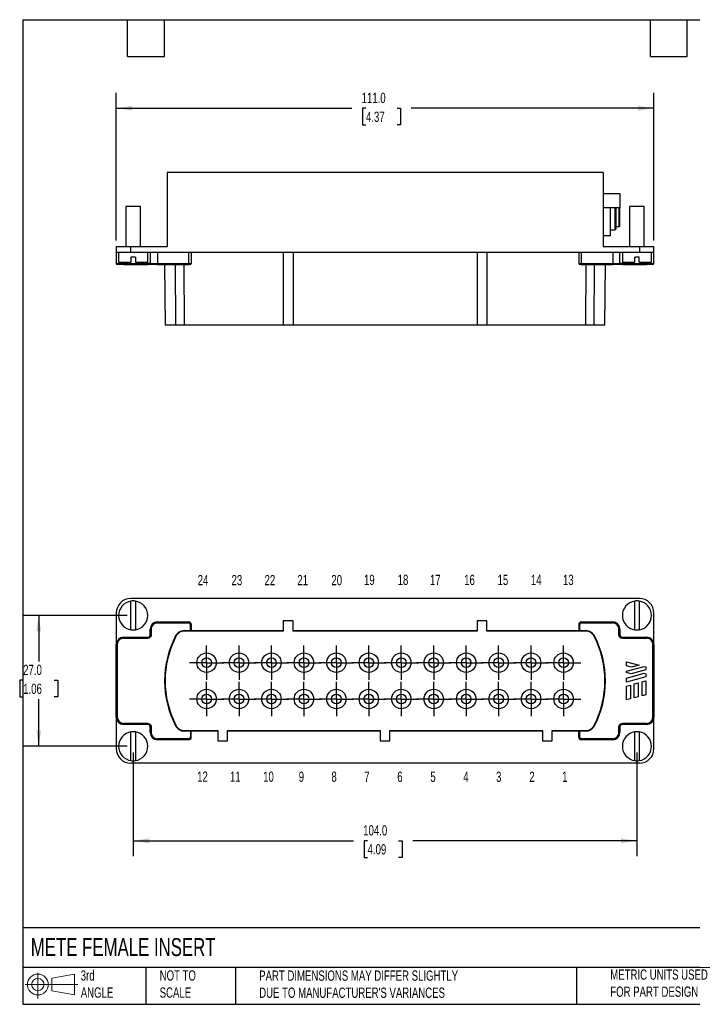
# Model space of a CAD drawing. Header units: millimetres. Extents: x 6 to 273, y 6 to 210.
# Tile 1 of 3: x 6 to 145, y 6 to 210. Entities that reach past the tile are written whole.
import ezdxf

# ---------------------------------------------------------------- set-up
doc = ezdxf.new("R2010")
doc.units = ezdxf.units.MM
doc.linetypes.add('SLD-Center', pattern=[19.05, 15.24, -1.27, 1.27, -1.27])
doc.linetypes.add('SLD-Solid', pattern=[0])
doc.layers.add('CENTER', color=40, linetype='SLD-Center')
doc.layers.add('SLD-DEFPOINTS', color=7, linetype='Continuous')
doc.layers.add('DIMENSIONS', color=140, linetype='SLD-Solid', lineweight=25)
doc.layers.add('TEXT', color=140, linetype='SLD-Solid', lineweight=25)
doc.styles.add('SLDTEXTSTYLE0', font='TXT', dxfattribs={"width": 0.7})
doc.dimstyles.new('SLDDIMSTYLE0', dxfattribs={"dimtxt": 2.158008, "dimasz": 3.302, "dimexe": 0, "dimexo": 0.0625, "dimgap": 0.539502, "dimtad": 0, "dimtih": 1, "dimtoh": 1, "dimrnd": 1e-09, "dimzin": 4, "dimdsep": 46, "dimtxsty": 'SLDTEXTSTYLE0', "dimsah": 1, "dimcen": 0.09, "dimadec": 0, "dimazin": 1, "dimtfac": 1, "dimtofl": 0, "dimtmove": 0, "dimatfit": 3, "dimfxl": 0, "dimfrac": 2, "dimtolj": 1, "dimtzin": 12, "dimarcsym": 0})

# ---------------------------------------------------------------- blocks, each defined once
blk = doc.blocks.new('Block11')
at = {"color": 7, "linetype": 'SLD-Solid', "lineweight": 18}
for p, q in [((2.59, 5.31), (2.59, 0)), ((5.48, 4.17), (10.18, 5.03)), ((5.48, 1.6), (5.48, 4.17)), ((10.18, 5.03), (10.18, 0.73)), ((0, 2.88), (10.87, 2.88)), ((5.48, 1.6), (10.18, 0.73))]:
    blk.add_line(p, q, dxfattribs=at)
for radius in [2.15, 1.29]:
    blk.add_circle((2.59, 2.88), radius, dxfattribs=at)
blk = doc.blocks.new('Block12')
at = {"layer": 'SLD-DEFPOINTS'}
blk.add_blockref('Block11', (0, 0), dxfattribs=at)
blk = doc.blocks.new('_D')
at = {"layer": 'DIMENSIONS'}
for p, q in [((29.11, 58.33), (29.11, 36.93)), ((133.11, 58.33), (133.11, 36.93)), ((29.11, 40.1), (74.57, 40.1)), ((77.5, 40.1), (76.77, 40.1)), ((76.77, 40.1), (76.77, 36.67)), ((83.91, 40.1), (84.63, 40.1)), ((84.63, 40.1), (84.63, 36.67)), ((133.11, 40.1), (86.83, 40.1)), ((76.77, 36.67), (77.5, 36.67)), ((84.63, 36.67), (83.91, 36.67))]:
    blk.add_line(p, q, dxfattribs=at)
for points in [[(29.11, 40.1), (32.41, 39.59), (32.41, 40.61)], [(133.11, 40.1), (129.8, 40.61), (129.8, 39.59)]]:
    blk.add_solid(points, dxfattribs=at)
at = {"layer": 'DIMENSIONS', "char_height": 2.117, "attachment_point": 1, "style": 'SLDTEXTSTYLE0'}
for s, insert in [('104.0', (76.6, 43.31)), ('4.09', (77.5, 39.4))]:
    blk.add_mtext(s, dxfattribs=dict(at, insert=insert))
blk = doc.blocks.new('_D_1')
at = {"layer": 'DIMENSIONS'}
for p, q in [((27.84, 86.6), (6.43, 86.6)), ((9.61, 86.6), (9.61, 77.13)), ((6.4, 73.22), (5.68, 73.22)), ((5.68, 73.22), (5.68, 69.79)), ((12.81, 73.22), (13.54, 73.22)), ((13.54, 73.22), (13.54, 69.79)), ((5.68, 69.79), (6.4, 69.79)), ((9.61, 59.6), (9.61, 69.3)), ((13.54, 69.79), (12.81, 69.79)), ((27.84, 59.6), (6.43, 59.6))]:
    blk.add_line(p, q, dxfattribs=at)
for points in [[(9.61, 86.6), (9.1, 83.3), (10.11, 83.3)], [(9.61, 59.6), (10.11, 62.9), (9.1, 62.9)]]:
    blk.add_solid(points, dxfattribs=at)
at = {"layer": 'DIMENSIONS', "char_height": 2.117, "attachment_point": 1, "style": 'SLDTEXTSTYLE0'}
for s, insert in [('27.0', (6.4, 76.43)), ('1.06', (6.4, 72.52))]:
    blk.add_mtext(s, dxfattribs=dict(at, insert=insert))
blk = doc.blocks.new('SW_CENTERMARKSYMBOL_0')
at = {"layer": 'CENTER', "color": 0}
for p, q in [((0, 2.54), (0, 3.54)), ((0, 0), (0, 2.54)), ((-2.54, 0), (-3.54, 0)), ((0, 0), (-2.54, 0)), ((0, 0), (0, -2.54)), ((0, 0), (2.54, 0)), ((2.54, 0), (3.54, 0)), ((0, -2.54), (0, -3.54))]:
    blk.add_line(p, q, dxfattribs=at)
blk = doc.blocks.new('SW_CENTERMARKSYMBOL_1')
at = {"layer": 'CENTER', "color": 0}
for p, q in [((0, 2.54), (0, 3.54)), ((0, 0), (0, 2.54)), ((-2.54, 0), (-3.54, 0)), ((0, 0), (-2.54, 0)), ((0, 0), (0, -2.54)), ((0, 0), (2.54, 0)), ((2.54, 0), (3.54, 0)), ((0, -2.54), (0, -3.54))]:
    blk.add_line(p, q, dxfattribs=at)
blk = doc.blocks.new('SW_CENTERMARKSYMBOL_2')
at = {"layer": 'CENTER', "color": 0}
for p, q in [((0, 2.54), (0, 3.54)), ((0, 0), (0, 2.54)), ((-2.54, 0), (-3.54, 0)), ((0, 0), (-2.54, 0)), ((0, 0), (0, -2.54)), ((0, 0), (2.54, 0)), ((2.54, 0), (3.54, 0)), ((0, -2.54), (0, -3.54))]:
    blk.add_line(p, q, dxfattribs=at)
blk = doc.blocks.new('SW_CENTERMARKSYMBOL_3')
at = {"layer": 'CENTER', "color": 0}
for p, q in [((0, 2.54), (0, 3.54)), ((0, 0), (0, 2.54)), ((-2.54, 0), (-3.54, 0)), ((0, 0), (-2.54, 0)), ((0, 0), (0, -2.54)), ((0, 0), (2.54, 0)), ((2.54, 0), (3.54, 0)), ((0, -2.54), (0, -3.54))]:
    blk.add_line(p, q, dxfattribs=at)
blk = doc.blocks.new('SW_CENTERMARKSYMBOL_4')
at = {"layer": 'CENTER', "color": 0}
for p, q in [((0, 2.54), (0, 3.54)), ((0, 0), (0, 2.54)), ((-2.54, 0), (-3.54, 0)), ((0, 0), (-2.54, 0)), ((0, 0), (0, -2.54)), ((0, 0), (2.54, 0)), ((2.54, 0), (3.54, 0)), ((0, -2.54), (0, -3.54))]:
    blk.add_line(p, q, dxfattribs=at)
blk = doc.blocks.new('SW_CENTERMARKSYMBOL_5')
at = {"layer": 'CENTER', "color": 0}
for p, q in [((0, 2.54), (0, 3.54)), ((0, 0), (0, 2.54)), ((-2.54, 0), (-3.54, 0)), ((0, 0), (-2.54, 0)), ((0, 0), (0, -2.54)), ((0, 0), (2.54, 0)), ((2.54, 0), (3.54, 0)), ((0, -2.54), (0, -3.54))]:
    blk.add_line(p, q, dxfattribs=at)
blk = doc.blocks.new('SW_CENTERMARKSYMBOL_6')
at = {"layer": 'CENTER', "color": 0}
for p, q in [((0, 2.54), (0, 3.54)), ((0, 0), (0, 2.54)), ((-2.54, 0), (-3.54, 0)), ((0, 0), (-2.54, 0)), ((0, 0), (0, -2.54)), ((0, 0), (2.54, 0)), ((2.54, 0), (3.54, 0)), ((0, -2.54), (0, -3.54))]:
    blk.add_line(p, q, dxfattribs=at)
blk = doc.blocks.new('SW_CENTERMARKSYMBOL_7')
at = {"layer": 'CENTER', "color": 0}
for p, q in [((0, 2.54), (0, 3.54)), ((0, 0), (0, 2.54)), ((-2.54, 0), (-3.54, 0)), ((0, 0), (-2.54, 0)), ((0, 0), (0, -2.54)), ((0, 0), (2.54, 0)), ((2.54, 0), (3.54, 0)), ((0, -2.54), (0, -3.54))]:
    blk.add_line(p, q, dxfattribs=at)
blk = doc.blocks.new('SW_CENTERMARKSYMBOL_8')
at = {"layer": 'CENTER', "color": 0}
for p, q in [((0, 2.54), (0, 3.54)), ((0, 0), (0, 2.54)), ((-2.54, 0), (-3.54, 0)), ((0, 0), (-2.54, 0)), ((0, 0), (0, -2.54)), ((0, 0), (2.54, 0)), ((2.54, 0), (3.54, 0)), ((0, -2.54), (0, -3.54))]:
    blk.add_line(p, q, dxfattribs=at)
blk = doc.blocks.new('SW_CENTERMARKSYMBOL_9')
at = {"layer": 'CENTER', "color": 0}
for p, q in [((0, 2.54), (0, 3.54)), ((0, 0), (0, 2.54)), ((-2.54, 0), (-3.54, 0)), ((0, 0), (-2.54, 0)), ((0, 0), (0, -2.54)), ((0, 0), (2.54, 0)), ((2.54, 0), (3.54, 0)), ((0, -2.54), (0, -3.54))]:
    blk.add_line(p, q, dxfattribs=at)
blk = doc.blocks.new('SW_CENTERMARKSYMBOL_10')
at = {"layer": 'CENTER', "color": 0}
for p, q in [((0, 2.54), (0, 3.54)), ((0, 0), (0, 2.54)), ((-2.54, 0), (-3.54, 0)), ((0, 0), (-2.54, 0)), ((0, 0), (0, -2.54)), ((0, 0), (2.54, 0)), ((2.54, 0), (3.54, 0)), ((0, -2.54), (0, -3.54))]:
    blk.add_line(p, q, dxfattribs=at)
blk = doc.blocks.new('SW_CENTERMARKSYMBOL_11')
at = {"layer": 'CENTER', "color": 0}
for p, q in [((0, 2.54), (0, 3.54)), ((0, 0), (0, 2.54)), ((-2.54, 0), (-3.54, 0)), ((0, 0), (-2.54, 0)), ((0, 0), (0, -2.54)), ((0, 0), (2.54, 0)), ((2.54, 0), (3.54, 0)), ((0, -2.54), (0, -3.54))]:
    blk.add_line(p, q, dxfattribs=at)
blk = doc.blocks.new('SW_CENTERMARKSYMBOL_12')
at = {"layer": 'CENTER', "color": 0}
for p, q in [((0, 2.54), (0, 3.54)), ((0, 0), (0, 2.54)), ((-2.54, 0), (-3.54, 0)), ((0, 0), (-2.54, 0)), ((0, 0), (0, -2.54)), ((0, 0), (2.54, 0)), ((2.54, 0), (3.54, 0)), ((0, -2.54), (0, -3.54))]:
    blk.add_line(p, q, dxfattribs=at)
blk = doc.blocks.new('SW_CENTERMARKSYMBOL_13')
at = {"layer": 'CENTER', "color": 0}
for p, q in [((0, 2.54), (0, 3.54)), ((0, 0), (0, 2.54)), ((-2.54, 0), (-3.54, 0)), ((0, 0), (-2.54, 0)), ((0, 0), (0, -2.54)), ((0, 0), (2.54, 0)), ((2.54, 0), (3.54, 0)), ((0, -2.54), (0, -3.54))]:
    blk.add_line(p, q, dxfattribs=at)
blk = doc.blocks.new('SW_CENTERMARKSYMBOL_14')
at = {"layer": 'CENTER', "color": 0}
for p, q in [((0, 2.54), (0, 3.54)), ((0, 0), (0, 2.54)), ((-2.54, 0), (-3.54, 0)), ((0, 0), (-2.54, 0)), ((0, 0), (0, -2.54)), ((0, 0), (2.54, 0)), ((2.54, 0), (3.54, 0)), ((0, -2.54), (0, -3.54))]:
    blk.add_line(p, q, dxfattribs=at)
blk = doc.blocks.new('SW_CENTERMARKSYMBOL_15')
at = {"layer": 'CENTER', "color": 0}
for p, q in [((0, 2.54), (0, 3.54)), ((0, 0), (0, 2.54)), ((-2.54, 0), (-3.54, 0)), ((0, 0), (-2.54, 0)), ((0, 0), (0, -2.54)), ((0, 0), (2.54, 0)), ((2.54, 0), (3.54, 0)), ((0, -2.54), (0, -3.54))]:
    blk.add_line(p, q, dxfattribs=at)
blk = doc.blocks.new('SW_CENTERMARKSYMBOL_16')
at = {"layer": 'CENTER', "color": 0}
for p, q in [((0, 2.54), (0, 3.54)), ((0, 0), (0, 2.54)), ((-2.54, 0), (-3.54, 0)), ((0, 0), (-2.54, 0)), ((0, 0), (0, -2.54)), ((0, 0), (2.54, 0)), ((2.54, 0), (3.54, 0)), ((0, -2.54), (0, -3.54))]:
    blk.add_line(p, q, dxfattribs=at)
blk = doc.blocks.new('SW_CENTERMARKSYMBOL_17')
at = {"layer": 'CENTER', "color": 0}
for p, q in [((0, 2.54), (0, 3.54)), ((0, 0), (0, 2.54)), ((-2.54, 0), (-3.54, 0)), ((0, 0), (-2.54, 0)), ((0, 0), (0, -2.54)), ((0, 0), (2.54, 0)), ((2.54, 0), (3.54, 0)), ((0, -2.54), (0, -3.54))]:
    blk.add_line(p, q, dxfattribs=at)
blk = doc.blocks.new('SW_CENTERMARKSYMBOL_18')
at = {"layer": 'CENTER', "color": 0}
for p, q in [((0, 2.54), (0, 3.54)), ((0, 0), (0, 2.54)), ((-2.54, 0), (-3.54, 0)), ((0, 0), (-2.54, 0)), ((0, 0), (0, -2.54)), ((0, 0), (2.54, 0)), ((2.54, 0), (3.54, 0)), ((0, -2.54), (0, -3.54))]:
    blk.add_line(p, q, dxfattribs=at)
blk = doc.blocks.new('SW_CENTERMARKSYMBOL_19')
at = {"layer": 'CENTER', "color": 0}
for p, q in [((0, 2.54), (0, 3.54)), ((0, 0), (0, 2.54)), ((-2.54, 0), (-3.54, 0)), ((0, 0), (-2.54, 0)), ((0, 0), (0, -2.54)), ((0, 0), (2.54, 0)), ((2.54, 0), (3.54, 0)), ((0, -2.54), (0, -3.54))]:
    blk.add_line(p, q, dxfattribs=at)
blk = doc.blocks.new('SW_CENTERMARKSYMBOL_20')
at = {"layer": 'CENTER', "color": 0}
for p, q in [((0, 2.54), (0, 3.54)), ((0, 0), (0, 2.54)), ((-2.54, 0), (-3.54, 0)), ((0, 0), (-2.54, 0)), ((0, 0), (0, -2.54)), ((0, 0), (2.54, 0)), ((2.54, 0), (3.54, 0)), ((0, -2.54), (0, -3.54))]:
    blk.add_line(p, q, dxfattribs=at)
blk = doc.blocks.new('SW_CENTERMARKSYMBOL_21')
at = {"layer": 'CENTER', "color": 0}
for p, q in [((0, 2.54), (0, 3.54)), ((0, 0), (0, 2.54)), ((-2.54, 0), (-3.54, 0)), ((0, 0), (-2.54, 0)), ((0, 0), (0, -2.54)), ((0, 0), (2.54, 0)), ((2.54, 0), (3.54, 0)), ((0, -2.54), (0, -3.54))]:
    blk.add_line(p, q, dxfattribs=at)
blk = doc.blocks.new('SW_CENTERMARKSYMBOL_22')
at = {"layer": 'CENTER', "color": 0}
for p, q in [((0, 2.54), (0, 3.54)), ((0, 0), (0, 2.54)), ((-2.54, 0), (-3.54, 0)), ((0, 0), (-2.54, 0)), ((0, 0), (0, -2.54)), ((0, 0), (2.54, 0)), ((2.54, 0), (3.54, 0)), ((0, -2.54), (0, -3.54))]:
    blk.add_line(p, q, dxfattribs=at)
blk = doc.blocks.new('SW_CENTERMARKSYMBOL_23')
at = {"layer": 'CENTER', "color": 0}
for p, q in [((0, 2.54), (0, 3.54)), ((0, 0), (0, 2.54)), ((-2.54, 0), (-3.54, 0)), ((0, 0), (-2.54, 0)), ((0, 0), (0, -2.54)), ((0, 0), (2.54, 0)), ((2.54, 0), (3.54, 0)), ((0, -2.54), (0, -3.54))]:
    blk.add_line(p, q, dxfattribs=at)
blk = doc.blocks.new('_D_6')
at = {"layer": 'DIMENSIONS'}
for p, q in [((25.61, 163.98), (25.61, 194.44)), ((136.61, 163.98), (136.61, 194.44)), ((25.61, 191.26), (74.25, 191.26)), ((77.17, 191.26), (76.45, 191.26)), ((76.45, 191.26), (76.45, 187.83)), ((83.58, 191.26), (84.31, 191.26)), ((84.31, 191.26), (84.31, 187.83)), ((136.61, 191.26), (86.51, 191.26)), ((76.45, 187.83), (77.17, 187.83)), ((84.31, 187.83), (83.58, 187.83))]:
    blk.add_line(p, q, dxfattribs=at)
for points in [[(25.61, 191.26), (28.91, 190.76), (28.91, 191.77)], [(136.61, 191.26), (133.3, 191.77), (133.3, 190.76)]]:
    blk.add_solid(points, dxfattribs=at)
at = {"layer": 'DIMENSIONS', "char_height": 2.117, "attachment_point": 1, "style": 'SLDTEXTSTYLE0'}
for s, insert in [('111.0', (76.27, 194.48)), ('4.37', (77.17, 190.56))]:
    blk.add_mtext(s, dxfattribs=dict(at, insert=insert))

msp = doc.modelspace()

# ---------------------------------------------------------------- linework, layer by layer
for p, q in [((36.107, 178.012), (36.107, 162.712)), ((126.107, 178.012), (36.107, 178.012)), ((126.107, 178.012), (126.107, 162.712)), ((126.107, 173.712), (129.607, 173.712)), ((129.607, 173.712), (129.607, 170.712)), ((27.607, 171.012), (27.607, 162.712)), ((30.607, 171.012), (27.607, 171.012)), ((30.607, 162.712), (30.607, 171.012)), ((129.607, 170.712), (126.107, 170.712)), ((127.607, 170.712), (127.607, 164.912)), ((128.607, 166.246), (128.607, 170.712)), ((129.407, 166.854), (129.407, 170.712)), ((131.607, 171.012), (131.607, 162.712)), ((134.607, 171.012), (131.607, 171.012)), ((134.607, 162.712), (134.607, 171.012)), ((128.807, 166.854), (129.407, 166.854)), ((127.607, 164.912), (126.107, 164.912)), ((127.607, 166.212), (128.507, 166.212)), ((128.507, 166.246), (128.607, 166.246)), ((128.507, 166.246), (128.507, 166.212)), ((25.607, 162.712), (25.607, 161.512)), ((25.607, 162.712), (28.607, 162.712)), ((28.607, 162.712), (36.107, 162.712)), ((28.607, 161.512), (28.607, 162.712)), ((126.107, 162.712), (133.607, 162.712)), ((133.607, 162.712), (133.607, 161.512)), ((133.607, 162.712), (136.607, 162.712)), ((136.607, 161.512), (136.607, 162.712)), ((28.607, 161.512), (25.607, 161.512)), ((25.607, 161.512), (25.615, 159.211)), ((26.107, 161.512), (26.107, 159.512)), ((133.607, 161.512), (28.607, 161.512)), ((32.107, 159.512), (32.107, 161.512)), ((32.107, 159.211), (32.107, 161.512)), ((32.607, 161.512), (32.615, 159.211)), ((34.107, 161.512), (34.107, 159.211)), ((40.607, 159.211), (40.607, 161.512)), ((41.107, 161.512), (41.099, 159.211)), ((60.107, 161.512), (60.107, 146.512)), ((62.107, 161.512), (62.107, 146.512)), ((100.107, 161.512), (100.107, 146.512)), ((102.107, 161.512), (102.107, 146.512)), ((121.107, 161.512), (121.115, 159.211)), ((121.607, 161.512), (121.607, 159.211)), ((128.107, 161.512), (128.107, 159.211)), ((129.599, 159.211), (129.607, 161.512)), ((130.107, 161.512), (130.107, 159.512)), ((130.107, 161.512), (130.107, 159.211)), ((136.607, 161.512), (133.607, 161.512)), ((136.107, 159.512), (136.107, 161.512)), ((136.599, 159.211), (136.607, 161.512)), ((25.615, 159.211), (27.107, 159.211)), ((26.107, 159.512), (28.657, 159.512)), ((27.107, 159.512), (27.107, 159.211)), ((27.107, 159.211), (32.107, 159.211)), ((27.107, 159.211), (27.107, 159.012)), ((27.107, 159.012), (32.107, 159.012)), ((29.557, 160.512), (28.657, 160.512)), ((28.657, 160.512), (28.657, 159.512)), ((29.557, 160.512), (29.557, 159.512)), ((29.557, 159.512), (32.107, 159.512)), ((32.107, 159.012), (32.107, 159.211)), ((32.615, 159.211), (32.107, 159.211)), ((32.615, 159.211), (34.107, 159.211)), ((34.107, 159.211), (40.607, 159.211)), ((34.107, 159.211), (34.107, 159.012)), ((34.107, 159.012), (40.607, 159.012)), ((35.597, 159.012), (35.707, 146.512)), ((37.931, 146.512), (37.868, 159.012)), ((39.708, 146.512), (39.642, 159.012)), ((40.607, 159.211), (41.099, 159.211)), ((40.607, 159.012), (40.607, 159.211)), ((121.115, 159.211), (121.607, 159.211)), ((121.607, 159.211), (128.107, 159.211)), ((121.607, 159.211), (121.607, 159.012)), ((121.607, 159.012), (128.107, 159.012)), ((122.571, 159.012), (122.505, 146.512)), ((124.283, 146.512), (124.346, 159.012)), ((126.507, 146.512), (126.616, 159.012)), ((128.107, 159.211), (129.599, 159.211)), ((128.107, 159.211), (128.107, 159.012)), ((130.107, 159.211), (129.599, 159.211)), ((130.107, 159.512), (132.657, 159.512)), ((130.107, 159.211), (130.107, 159.012)), ((130.107, 159.211), (135.107, 159.211)), ((130.107, 159.012), (135.107, 159.012)), ((133.557, 160.512), (132.657, 160.512)), ((132.657, 159.512), (132.657, 160.512)), ((133.557, 159.512), (133.557, 160.512)), ((133.557, 159.512), (136.107, 159.512)), ((135.107, 159.512), (135.107, 159.211)), ((135.107, 159.211), (136.599, 159.211)), ((135.107, 159.211), (135.107, 159.012)), ((37.931, 146.512), (35.707, 146.512)), ((60.107, 146.512), (39.708, 146.512)), ((62.107, 146.512), (60.107, 146.512)), ((100.107, 146.512), (62.107, 146.512)), ((102.107, 146.512), (100.107, 146.512)), ((122.505, 146.512), (102.107, 146.512)), ((126.507, 146.512), (124.283, 146.512)), ((133.607, 90.103), (28.607, 90.103)), ((28.657, 83.637), (28.657, 89.569)), ((29.557, 89.569), (29.557, 83.637)), ((132.657, 83.637), (132.657, 89.569)), ((133.557, 89.569), (133.557, 83.637)), ((25.607, 87.103), (25.607, 80.603)), ((60.107, 85.484), (60.107, 83.353)), ((62.107, 85.484), (60.107, 85.484)), ((62.107, 83.353), (62.107, 85.484)), ((100.107, 85.484), (100.107, 83.353)), ((102.107, 85.484), (100.107, 85.484)), ((102.107, 83.353), (102.107, 85.484)), ((136.607, 80.603), (136.607, 87.103)), ((32.607, 83.753), (32.607, 82.603)), ((32.607, 83.753), (32.615, 83.753)), ((32.615, 82.603), (32.615, 83.753)), ((32.615, 83.753), (32.815, 83.753)), ((32.815, 83.753), (32.815, 82.603)), ((34.107, 85.253), (34.107, 85.245)), ((34.107, 85.253), (40.607, 85.253)), ((34.107, 85.245), (34.107, 85.045)), ((34.107, 85.245), (40.607, 85.245)), ((34.107, 85.045), (40.607, 85.045)), ((39.708, 83.353), (39.642, 83.462)), ((39.642, 83.462), (40.899, 83.462)), ((60.107, 83.353), (39.708, 83.353)), ((40.607, 85.245), (40.607, 85.253)), ((40.607, 85.045), (40.607, 85.245)), ((40.899, 84.753), (40.899, 83.462)), ((41.099, 84.753), (40.899, 84.753)), ((41.099, 84.753), (41.099, 83.464)), ((41.107, 84.753), (41.099, 84.753)), ((41.099, 83.464), (41.107, 83.484)), ((41.107, 83.484), (41.107, 84.753)), ((41.107, 83.484), (60.107, 83.484)), ((62.107, 83.484), (100.107, 83.484)), ((100.107, 83.353), (62.107, 83.353)), ((102.107, 83.484), (121.107, 83.484)), ((122.505, 83.353), (102.107, 83.353)), ((121.107, 84.753), (121.115, 84.753)), ((121.107, 84.753), (121.107, 83.484)), ((121.107, 83.484), (121.115, 83.464)), ((121.115, 84.753), (121.115, 83.464)), ((121.315, 84.753), (121.115, 84.753)), ((121.315, 83.462), (121.315, 84.753)), ((121.315, 83.462), (122.571, 83.462)), ((121.607, 85.253), (128.107, 85.253)), ((121.607, 85.253), (121.607, 85.245)), ((121.607, 85.245), (128.107, 85.245)), ((121.607, 85.245), (121.607, 85.045)), ((121.607, 85.045), (128.107, 85.045)), ((122.571, 83.462), (122.505, 83.353)), ((128.107, 85.253), (128.107, 85.245)), ((128.107, 85.245), (128.107, 85.045)), ((129.399, 82.603), (129.399, 83.753)), ((129.399, 83.753), (129.599, 83.753)), ((129.599, 83.753), (129.599, 82.603)), ((129.599, 83.753), (129.607, 83.753)), ((129.607, 82.603), (129.607, 83.753)), ((27.107, 82.103), (27.107, 82.095)), ((27.107, 82.103), (32.107, 82.103)), ((27.107, 82.095), (27.107, 81.895)), ((27.107, 82.095), (32.107, 82.095)), ((27.107, 81.895), (32.107, 81.895)), ((32.107, 82.095), (32.107, 82.103)), ((32.107, 81.895), (32.107, 82.095)), ((32.607, 82.603), (32.615, 82.603)), ((32.615, 82.603), (32.815, 82.603)), ((37.931, 82.27), (37.868, 82.385)), ((124.283, 82.27), (124.346, 82.385)), ((129.599, 82.603), (129.399, 82.603)), ((129.599, 82.603), (129.607, 82.603)), ((130.107, 82.103), (130.107, 82.095)), ((130.107, 82.103), (135.107, 82.103)), ((130.107, 82.095), (135.107, 82.095)), ((130.107, 82.095), (130.107, 81.895)), ((130.107, 81.895), (135.107, 81.895)), ((135.107, 82.103), (135.107, 82.095)), ((135.107, 82.095), (135.107, 81.895)), ((25.607, 80.603), (25.615, 80.603)), ((25.607, 80.603), (25.607, 65.603)), ((25.615, 65.603), (25.615, 80.603)), ((25.615, 80.603), (25.815, 80.603)), ((25.815, 80.603), (25.815, 65.603)), ((136.399, 65.603), (136.399, 80.603)), ((136.399, 80.603), (136.599, 80.603)), ((136.599, 80.603), (136.599, 65.603)), ((136.599, 80.603), (136.607, 80.603)), ((136.607, 80.603), (136.607, 65.603)), ((130.958, 77.035), (133.557, 76.339)), ((130.958, 76.207), (130.958, 77.035)), ((132.012, 75.925), (130.958, 76.207)), ((130.958, 75.099), (134.571, 76.067)), ((134.958, 75.343), (131.939, 74.534)), ((133.557, 76.339), (132.012, 75.925)), ((134.571, 76.067), (134.958, 75.964)), ((134.958, 75.964), (134.958, 75.343)), ((130.958, 74.797), (130.958, 75.099)), ((131.939, 74.534), (130.958, 74.797)), ((130.958, 73.689), (134.571, 74.657)), ((134.958, 73.932), (130.958, 72.86)), ((130.958, 72.86), (130.958, 73.689)), ((134.571, 74.657), (134.958, 74.553)), ((134.958, 74.553), (134.958, 73.932)), ((130.958, 72.032), (131.758, 72.246)), ((130.958, 69.159), (130.958, 72.032)), ((131.758, 72.246), (131.758, 69.374)), ((132.558, 72.461), (133.358, 72.675)), ((132.558, 69.588), (132.558, 72.461)), ((133.358, 72.675), (133.358, 69.802)), ((134.158, 72.89), (134.958, 73.104)), ((134.158, 70.017), (134.158, 72.89)), ((134.958, 73.104), (134.958, 70.231)), ((131.758, 69.374), (130.958, 69.159)), ((133.358, 69.802), (132.558, 69.588)), ((134.958, 70.231), (134.158, 70.017)), ((25.615, 65.603), (25.607, 65.603)), ((25.607, 65.603), (25.607, 59.103)), ((25.815, 65.603), (25.615, 65.603)), ((136.599, 65.603), (136.399, 65.603)), ((136.607, 65.603), (136.599, 65.603)), ((136.607, 59.103), (136.607, 65.603)), ((32.107, 64.311), (27.107, 64.311)), ((27.107, 64.111), (27.107, 64.311)), ((32.107, 64.111), (27.107, 64.111)), ((27.107, 64.103), (27.107, 64.111)), ((32.107, 64.103), (27.107, 64.103)), ((32.107, 64.111), (32.107, 64.311)), ((32.107, 64.103), (32.107, 64.111)), ((32.607, 63.603), (32.607, 62.453)), ((32.615, 63.603), (32.607, 63.603)), ((32.615, 62.453), (32.615, 63.603)), ((32.615, 63.603), (32.815, 63.603)), ((32.815, 63.603), (32.815, 62.453)), ((37.931, 63.936), (37.868, 63.821)), ((124.283, 63.936), (124.346, 63.821)), ((129.399, 62.453), (129.399, 63.603)), ((129.599, 63.603), (129.399, 63.603)), ((129.599, 63.603), (129.599, 62.453)), ((129.607, 63.603), (129.599, 63.603)), ((129.607, 62.453), (129.607, 63.603)), ((135.107, 64.311), (130.107, 64.311)), ((130.107, 64.311), (130.107, 64.111)), ((135.107, 64.111), (130.107, 64.111)), ((130.107, 64.111), (130.107, 64.103)), ((135.107, 64.103), (130.107, 64.103)), ((135.107, 64.111), (135.107, 64.311)), ((135.107, 64.103), (135.107, 64.111)), ((28.657, 56.637), (28.657, 62.569)), ((29.557, 62.569), (29.557, 56.637)), ((32.615, 62.453), (32.607, 62.453)), ((32.815, 62.453), (32.615, 62.453)), ((40.538, 61.161), (34.107, 61.161)), ((34.107, 60.961), (34.107, 61.161)), ((40.518, 60.961), (34.107, 60.961)), ((34.107, 60.953), (34.107, 60.961)), ((39.642, 62.744), (39.708, 62.853)), ((40.907, 62.744), (39.642, 62.744)), ((39.708, 62.853), (46.607, 62.853)), ((40.907, 62.744), (40.907, 61.453)), ((40.907, 61.453), (41.107, 61.453)), ((41.107, 61.453), (41.107, 62.742)), ((46.607, 62.722), (41.107, 62.722)), ((46.607, 62.853), (46.607, 60.722)), ((48.607, 62.853), (80.107, 62.853)), ((48.607, 60.722), (48.607, 62.853)), ((80.107, 62.722), (48.607, 62.722)), ((80.107, 62.853), (80.107, 60.722)), ((82.107, 62.853), (113.607, 62.853)), ((82.107, 60.722), (82.107, 62.853)), ((113.607, 62.722), (82.107, 62.722)), ((113.607, 62.853), (113.607, 60.722)), ((115.607, 62.853), (122.505, 62.853)), ((115.607, 60.722), (115.607, 62.853)), ((121.107, 62.722), (115.607, 62.722)), ((121.115, 62.742), (121.107, 62.722)), ((121.107, 62.722), (121.107, 61.453)), ((121.107, 61.453), (121.115, 61.453)), ((121.115, 61.453), (121.115, 62.742)), ((121.115, 61.453), (121.315, 61.453)), ((122.571, 62.744), (121.315, 62.744)), ((121.315, 61.453), (121.315, 62.744)), ((128.107, 61.161), (121.607, 61.161)), ((121.607, 61.161), (121.607, 60.961)), ((128.107, 60.961), (121.607, 60.961)), ((121.607, 60.961), (121.607, 60.953)), ((122.505, 62.853), (122.571, 62.744)), ((128.107, 60.961), (128.107, 61.161)), ((128.107, 60.953), (128.107, 60.961)), ((129.599, 62.453), (129.399, 62.453)), ((129.607, 62.453), (129.599, 62.453)), ((132.657, 56.637), (132.657, 62.569)), ((133.557, 62.569), (133.557, 56.637)), ((40.607, 60.953), (34.107, 60.953)), ((46.607, 60.722), (48.607, 60.722)), ((80.107, 60.722), (82.107, 60.722)), ((113.607, 60.722), (115.607, 60.722)), ((128.107, 60.953), (121.607, 60.953)), ((133.607, 56.103), (28.607, 56.103))]:
    msp.add_line(p, q)
for centre, radius in [((44.257, 76.853), 2), ((44.257, 76.853), 1), ((50.957, 76.853), 2), ((50.957, 76.853), 1), ((57.657, 76.853), 2), ((57.657, 76.853), 1), ((64.357, 76.853), 2), ((64.357, 76.853), 1), ((71.057, 76.853), 2), ((71.057, 76.853), 1), ((77.757, 76.853), 2), ((77.757, 76.853), 1), ((84.457, 76.853), 2), ((84.457, 76.853), 1), ((91.157, 76.853), 2), ((91.157, 76.853), 1), ((97.857, 76.853), 2), ((97.857, 76.853), 1), ((104.557, 76.853), 2), ((104.557, 76.853), 1), ((111.257, 76.853), 2), ((111.257, 76.853), 1), ((117.957, 76.853), 2), ((117.957, 76.853), 1), ((44.257, 69.353), 2), ((50.957, 69.353), 2), ((57.657, 69.353), 2), ((64.357, 69.353), 2), ((71.057, 69.353), 2), ((77.757, 69.353), 2), ((84.457, 69.353), 2), ((91.157, 69.353), 2), ((97.857, 69.353), 2), ((104.557, 69.353), 2), ((111.257, 69.353), 2), ((117.957, 69.353), 2), ((44.257, 69.353), 1), ((50.957, 69.353), 1), ((57.657, 69.353), 1), ((64.357, 69.353), 1), ((71.057, 69.353), 1), ((77.757, 69.353), 1), ((84.457, 69.353), 1), ((91.157, 69.353), 1), ((97.857, 69.353), 1), ((104.557, 69.353), 1), ((111.257, 69.353), 1), ((117.957, 69.353), 1)]:
    msp.add_circle(centre, radius)
for centre, radius, start, end in [((25.815, 159.212), 0.2, 180.2, 270), ((32.815, 159.212), 0.2, 180.2, 270), ((40.899, 159.212), 0.2, 270, 359.8), ((121.315, 159.212), 0.2, 180.2, 270), ((129.399, 159.212), 0.2, 270, 359.8), ((136.399, 159.212), 0.2, 270, 359.8), ((28.607, 87.103), 3, 90, 180), ((29.107, 86.603), 3, 98.62693, 261.37307), ((29.107, 86.603), 3, 81.37307, 98.62693), ((29.107, 86.603), 3, 278.62693, 81.37307), ((133.107, 86.603), 3, 98.62693, 261.37307), ((133.107, 86.603), 3, 81.37307, 98.62693), ((133.107, 86.603), 3, 278.62693, 81.37307), ((133.607, 87.103), 3, 0, 90), ((29.107, 86.603), 3, 261.37307, 278.62693), ((34.107, 83.753), 1.5, 90, 180), ((34.107, 83.753), 1.492, 90, 180), ((40.607, 84.753), 0.5, 360, 90), ((40.607, 84.753), 0.492, 360, 90), ((121.607, 84.753), 0.5, 90, 180), ((121.607, 84.753), 0.492, 90, 180), ((128.107, 83.753), 1.5, 0, 90), ((128.107, 83.753), 1.492, 0, 90), ((133.107, 86.603), 3, 261.37307, 278.62693), ((27.107, 80.603), 1.5, 90, 180), ((27.107, 80.603), 1.492, 90, 180), ((32.107, 82.603), 0.508, 270, 0), ((32.107, 82.603), 0.5, 270, 0), ((55.707, 73.103), 20.109, 152.5097, 207.4903), ((55.707, 73.103), 20, 152.72024, 207.27976), ((106.507, 73.103), 20, 332.72024, 27.27976), ((106.507, 73.103), 20.109, 332.5097, 27.4903), ((130.107, 82.603), 0.508, 180, 270), ((130.107, 82.603), 0.5, 180, 270), ((135.107, 80.603), 1.5, 0, 90), ((135.107, 80.603), 1.492, 0, 90), ((27.107, 65.603), 1.5, 180, 270), ((27.107, 65.603), 1.492, 180, 270), ((135.107, 65.603), 1.492, 270, 0), ((135.107, 65.603), 1.5, 270, 0), ((32.107, 63.603), 0.508, 0, 90), ((32.107, 63.603), 0.5, 0, 90), ((130.107, 63.603), 0.508, 90, 180), ((130.107, 63.603), 0.5, 90, 180), ((29.107, 59.603), 3, 98.62693, 261.37307), ((29.107, 59.603), 3, 81.37307, 98.62693), ((29.107, 59.603), 3, 278.62693, 81.37307), ((34.107, 62.453), 1.5, 180, 270), ((34.107, 62.453), 1.492, 180, 270), ((40.607, 61.453), 0.5, 259.71856, 0), ((121.607, 61.453), 0.5, 180, 270), ((121.607, 61.453), 0.492, 180, 270), ((128.107, 62.453), 1.492, 270, 0), ((128.107, 62.453), 1.5, 270, 0), ((133.107, 59.603), 3, 98.62693, 261.37307), ((133.107, 59.603), 3, 81.37307, 98.62693), ((133.107, 59.603), 3, 278.62693, 81.37307), ((28.607, 59.103), 3, 180, 270), ((133.607, 59.103), 3, 270, 0), ((29.107, 59.603), 3, 261.37307, 278.62693), ((133.107, 59.603), 3, 261.37307, 278.62693)]:
    msp.add_arc(centre, radius, start, end)
for centre, start_param, end_param in [((40.899, 83.464), 4.712389, 6.2796946), ((121.315, 83.464), 3.1450833, 4.712389), ((40.907, 62.742), 0, 1.5707963), ((121.315, 62.742), 1.5707963, 3.138102)]:
    msp.add_ellipse(centre, major_axis=(0.2, 0), ratio=0.0087269, start_param=start_param, end_param=end_param)
for points, knots in [([(128.807, 166.448), (128.807, 166.53), (128.807, 166.655), (128.807, 167.031), (128.807, 167.388), (128.807, 167.806), (128.807, 168.261), (128.807, 168.734), (128.807, 169.212), (128.807, 169.69), (128.807, 170.161), (128.807, 170.508), (128.807, 170.678), (128.807, 170.712)], [0, 0, 0, 0, 0.1720268, 0.26410338, 0.35608642, 0.44816298, 0.54014599, 0.62652501, 0.71280931, 0.7991883, 0.88547255, 0.97754914, 1, 1, 1, 1]), ([(129.607, 167.058), (129.607, 167.131), (129.607, 167.281), (129.607, 167.799), (129.607, 168.467), (129.607, 169.215), (129.607, 169.944), (129.607, 170.46), (129.607, 170.647), (129.607, 170.671)], [0, 0, 0, 0, 0.1578697, 0.3253966, 0.4929235, 0.6507931, 0.8086628, 0.9761897, 1, 1, 1, 1]), ([(129.407, 166.854), (129.46, 166.854), (129.512, 166.877), (129.586, 166.953), (129.607, 167.005), (129.607, 167.058)], [0, 0, 0, 0, 0.5, 0.5, 1, 1, 1, 1]), ([(128.607, 166.246), (128.66, 166.246), (128.712, 166.268), (128.785, 166.343), (128.807, 166.395), (128.807, 166.448)], [0, 0, 0, 0, 0.5, 0.5, 1, 1, 1, 1]), ([(27.107, 159.012), (26.764, 159.012), (26.436, 159.012), (25.951, 159.012), (25.815, 159.012), (25.815, 159.012)], [0, 0, 0, 0, 0.5, 0.5, 1, 1, 1, 1]), ([(32.815, 159.012), (32.814, 159.012), (32.812, 159.012), (32.794, 159.012), (32.761, 159.012), (32.703, 159.012), (32.611, 159.012), (32.498, 159.012), (32.373, 159.012), (32.24, 159.012), (32.151, 159.012), (32.107, 159.012)], [0, 0, 0, 0, 0.0801597, 0.1597852, 0.2401539, 0.369883, 0.5000943, 0.6298236, 0.7600352, 0.8799, 1, 1, 1, 1]), ([(34.107, 159.012), (33.764, 159.012), (33.436, 159.012), (32.951, 159.012), (32.815, 159.012), (32.815, 159.012)], [0, 0, 0, 0, 0.5, 0.5, 1, 1, 1, 1]), ([(40.899, 159.012), (40.898, 159.012), (40.896, 159.012), (40.879, 159.012), (40.852, 159.012), (40.815, 159.012), (40.768, 159.012), (40.717, 159.012), (40.662, 159.012), (40.625, 159.012), (40.607, 159.012)], [0, 0, 0, 0, 0.1270036, 0.2493606, 0.3721245, 0.5003005, 0.6287149, 0.7601226, 0.879338, 1, 1, 1, 1]), ([(121.607, 159.012), (121.587, 159.012), (121.549, 159.012), (121.494, 159.012), (121.444, 159.012), (121.399, 159.012), (121.361, 159.012), (121.334, 159.012), (121.318, 159.012), (121.316, 159.012), (121.315, 159.012)], [0, 0, 0, 0, 0.1270036, 0.2493606, 0.3721245, 0.5003005, 0.6287149, 0.7601226, 0.879338, 1, 1, 1, 1]), ([(129.399, 159.012), (129.399, 159.012), (129.263, 159.012), (128.778, 159.012), (128.449, 159.012), (128.107, 159.012)], [0, 0, 0, 0, 0.5, 0.5, 1, 1, 1, 1]), ([(130.107, 159.012), (130.077, 159.012), (130.018, 159.012), (129.93, 159.012), (129.828, 159.012), (129.715, 159.012), (129.603, 159.012), (129.511, 159.012), (129.446, 159.012), (129.406, 159.012), (129.401, 159.012), (129.399, 159.012)], [0, 0, 0, 0, 0.0801597, 0.1597852, 0.2401539, 0.369883, 0.5000943, 0.6298236, 0.7600352, 0.8799, 1, 1, 1, 1]), ([(136.399, 159.012), (136.399, 159.012), (136.263, 159.012), (135.778, 159.012), (135.449, 159.012), (135.107, 159.012)], [0, 0, 0, 0, 0.5, 0.5, 1, 1, 1, 1]), ([(39.708, 146.512), (39.524, 146.512), (39.345, 146.512), (38.993, 146.512), (38.824, 146.512), (38.513, 146.512), (38.369, 146.512), (38.122, 146.512), (38.015, 146.512), (37.931, 146.512)], [0, 0, 0, 0, 0.25, 0.25, 0.5, 0.5, 0.75, 0.75, 1, 1, 1, 1]), ([(124.283, 146.512), (124.198, 146.512), (124.094, 146.512), (123.845, 146.512), (123.702, 146.512), (123.392, 146.512), (123.221, 146.512), (122.872, 146.512), (122.689, 146.512), (122.505, 146.512)], [0, 0, 0, 0, 0.25, 0.25, 0.5, 0.5, 0.75, 0.75, 1, 1, 1, 1]), ([(34.107, 85.045), (33.764, 85.045), (33.436, 84.909), (32.951, 84.424), (32.815, 84.095), (32.815, 83.753)], [0, 0, 0, 0, 0.5, 0.5, 1, 1, 1, 1]), ([(39.642, 83.462), (39.459, 83.462), (39.279, 83.437), (38.929, 83.339), (38.76, 83.266), (38.451, 83.078), (38.307, 82.962), (38.059, 82.698), (37.953, 82.548), (37.868, 82.385)], [0, 0, 0, 0, 0.25, 0.25, 0.5, 0.5, 0.75, 0.75, 1, 1, 1, 1]), ([(39.708, 83.353), (39.524, 83.353), (39.345, 83.328), (38.993, 83.229), (38.824, 83.156), (38.513, 82.967), (38.369, 82.849), (38.122, 82.584), (38.015, 82.433), (37.931, 82.27)], [0, 0, 0, 0, 0.25, 0.25, 0.5, 0.5, 0.75, 0.75, 1, 1, 1, 1]), ([(40.899, 84.753), (40.898, 84.772), (40.896, 84.81), (40.879, 84.865), (40.852, 84.916), (40.815, 84.961), (40.768, 84.999), (40.717, 85.025), (40.662, 85.042), (40.625, 85.044), (40.607, 85.045)], [0, 0, 0, 0, 0.1270036, 0.2493606, 0.3721245, 0.5003005, 0.6287149, 0.7601226, 0.879338, 1, 1, 1, 1]), ([(121.607, 85.045), (121.587, 85.044), (121.549, 85.042), (121.494, 85.025), (121.444, 84.998), (121.399, 84.961), (121.361, 84.915), (121.334, 84.863), (121.318, 84.808), (121.316, 84.771), (121.315, 84.753)], [0, 0, 0, 0, 0.1270036, 0.2493606, 0.3721245, 0.5003005, 0.6287149, 0.7601226, 0.879338, 1, 1, 1, 1]), ([(124.283, 82.27), (124.198, 82.433), (124.094, 82.582), (123.845, 82.849), (123.702, 82.966), (123.392, 83.155), (123.221, 83.229), (122.872, 83.327), (122.689, 83.353), (122.505, 83.353)], [0, 0, 0, 0, 0.25, 0.25, 0.5, 0.5, 0.75, 0.75, 1, 1, 1, 1]), ([(124.346, 82.385), (124.261, 82.548), (124.156, 82.695), (123.908, 82.961), (123.765, 83.077), (123.455, 83.265), (123.285, 83.339), (122.937, 83.437), (122.755, 83.462), (122.571, 83.462)], [0, 0, 0, 0, 0.25, 0.25, 0.5, 0.5, 0.75, 0.75, 1, 1, 1, 1]), ([(129.399, 83.753), (129.399, 84.095), (129.263, 84.424), (128.778, 84.909), (128.449, 85.045), (128.107, 85.045)], [0, 0, 0, 0, 0.5, 0.5, 1, 1, 1, 1]), ([(27.107, 81.895), (26.764, 81.895), (26.436, 81.759), (25.951, 81.274), (25.815, 80.945), (25.815, 80.603)], [0, 0, 0, 0, 0.5, 0.5, 1, 1, 1, 1]), ([(32.815, 82.603), (32.814, 82.573), (32.812, 82.514), (32.794, 82.426), (32.761, 82.324), (32.703, 82.211), (32.611, 82.099), (32.498, 82.007), (32.373, 81.942), (32.24, 81.902), (32.151, 81.897), (32.107, 81.895)], [0, 0, 0, 0, 0.0801597, 0.1597852, 0.2401539, 0.369883, 0.5000943, 0.6298236, 0.7600352, 0.8799, 1, 1, 1, 1]), ([(130.107, 81.895), (130.077, 81.896), (130.018, 81.898), (129.93, 81.915), (129.828, 81.948), (129.715, 82.007), (129.603, 82.099), (129.511, 82.211), (129.446, 82.337), (129.406, 82.469), (129.401, 82.558), (129.399, 82.603)], [0, 0, 0, 0, 0.0801597, 0.1597852, 0.2401539, 0.369883, 0.5000943, 0.6298236, 0.7600352, 0.8799, 1, 1, 1, 1]), ([(136.399, 80.603), (136.399, 80.945), (136.263, 81.274), (135.778, 81.759), (135.449, 81.895), (135.107, 81.895)], [0, 0, 0, 0, 0.5, 0.5, 1, 1, 1, 1]), ([(32.107, 64.311), (32.136, 64.31), (32.196, 64.308), (32.283, 64.29), (32.385, 64.257), (32.498, 64.199), (32.611, 64.107), (32.703, 63.995), (32.767, 63.869), (32.808, 63.736), (32.812, 63.647), (32.815, 63.603)], [0, 0, 0, 0, 0.0801597, 0.1597852, 0.2401539, 0.369883, 0.5000943, 0.6298236, 0.7600352, 0.8799, 1, 1, 1, 1]), ([(37.868, 63.821), (37.953, 63.658), (38.057, 63.51), (38.306, 63.245), (38.449, 63.129), (38.758, 62.941), (38.928, 62.867), (39.277, 62.769), (39.459, 62.744), (39.642, 62.744)], [0, 0, 0, 0, 0.25, 0.25, 0.5, 0.5, 0.75, 0.75, 1, 1, 1, 1]), ([(37.931, 63.936), (38.015, 63.773), (38.12, 63.624), (38.368, 63.357), (38.512, 63.24), (38.822, 63.051), (38.992, 62.977), (39.342, 62.878), (39.524, 62.853), (39.708, 62.853)], [0, 0, 0, 0, 0.25, 0.25, 0.5, 0.5, 0.75, 0.75, 1, 1, 1, 1]), ([(122.505, 62.853), (122.689, 62.853), (122.869, 62.878), (123.22, 62.976), (123.39, 63.05), (123.7, 63.239), (123.844, 63.356), (124.092, 63.622), (124.198, 63.773), (124.283, 63.936)], [0, 0, 0, 0, 0.25, 0.25, 0.5, 0.5, 0.75, 0.75, 1, 1, 1, 1]), ([(122.571, 62.744), (122.755, 62.744), (122.934, 62.769), (123.284, 62.866), (123.453, 62.94), (123.763, 63.127), (123.907, 63.244), (124.154, 63.508), (124.261, 63.658), (124.346, 63.821)], [0, 0, 0, 0, 0.25, 0.25, 0.5, 0.5, 0.75, 0.75, 1, 1, 1, 1]), ([(129.399, 63.603), (129.4, 63.633), (129.402, 63.692), (129.419, 63.779), (129.452, 63.882), (129.511, 63.994), (129.603, 64.107), (129.715, 64.199), (129.841, 64.264), (129.973, 64.304), (130.062, 64.309), (130.107, 64.311)], [0, 0, 0, 0, 0.0801597, 0.1597852, 0.2401539, 0.369883, 0.5000943, 0.6298236, 0.7600352, 0.8799, 1, 1, 1, 1]), ([(40.518, 60.961), (40.518, 60.962), (40.518, 60.963), (40.519, 60.977), (40.521, 60.998), (40.524, 61.029), (40.528, 61.067), (40.532, 61.112), (40.536, 61.144), (40.538, 61.161)], [0, 0, 0, 0, 0.1284295, 0.2616009, 0.399559, 0.5423439, 0.6899914, 0.8425338, 1, 1, 1, 1]), ([(40.538, 61.161), (40.553, 61.158), (40.582, 61.152), (40.627, 61.153), (40.701, 61.163), (40.778, 61.2), (40.843, 61.263), (40.879, 61.321), (40.903, 61.385), (40.905, 61.43), (40.907, 61.453)], [0, 0, 0, 0, 0.083179, 0.1660814, 0.2505862, 0.4992935, 0.6230126, 0.7496256, 0.8740796, 1, 1, 1, 1]), ([(121.315, 61.453), (121.316, 61.433), (121.318, 61.395), (121.334, 61.34), (121.362, 61.29), (121.399, 61.245), (121.445, 61.207), (121.497, 61.181), (121.552, 61.164), (121.588, 61.162), (121.607, 61.161)], [0, 0, 0, 0, 0.1270036, 0.2493606, 0.3721245, 0.5003005, 0.6287149, 0.7601226, 0.879338, 1, 1, 1, 1]), ([(128.107, 61.161), (128.449, 61.161), (128.778, 61.297), (129.263, 61.782), (129.399, 62.11), (129.399, 62.453)], [0, 0, 0, 0, 0.5, 0.5, 1, 1, 1, 1])]:
    msp.add_open_spline(points, degree=3, knots=knots)
for points in [[(25.815, 65.603), (25.815, 64.89), (26.394, 64.311), (27.107, 64.311)], [(135.107, 64.311), (135.82, 64.311), (136.399, 64.89), (136.399, 65.603)], [(32.815, 62.453), (32.815, 61.74), (33.394, 61.161), (34.107, 61.161)]]:
    msp.add_open_spline(points, degree=3)
at = {"layer": 'TEXT'}
for p, q in [((6.35, 209.55), (273.05, 209.55)), ((6.35, 209.55), (6.35, 6.35)), ((27.94, 201.93), (27.94, 209.55)), ((35.56, 201.93), (35.56, 209.55)), ((135.89, 201.93), (135.89, 209.55)), ((143.51, 201.93), (143.51, 209.55)), ((27.94, 201.93), (35.56, 201.93)), ((135.89, 201.93), (143.51, 201.93)), ((273.05, 22.126), (6.35, 22.126)), ((273.05, 13.97), (6.35, 13.97)), ((31.75, 13.97), (31.75, 6.35)), ((50.212, 13.97), (50.212, 6.35)), ((120.646, 13.97), (120.646, 6.35)), ((6.35, 6.35), (273.05, 6.35))]:
    msp.add_line(p, q, dxfattribs=at)

# ---------------------------------------------------------------- block references
at = {"layer": 'CENTER'}
for name, p in [('SW_CENTERMARKSYMBOL_23', (44.257, 76.853)), ('SW_CENTERMARKSYMBOL_22', (50.957, 76.853)), ('SW_CENTERMARKSYMBOL_21', (57.657, 76.853)), ('SW_CENTERMARKSYMBOL_20', (64.357, 76.853)), ('SW_CENTERMARKSYMBOL_19', (71.057, 76.853)), ('SW_CENTERMARKSYMBOL_18', (77.757, 76.853)), ('SW_CENTERMARKSYMBOL_17', (84.457, 76.853)), ('SW_CENTERMARKSYMBOL_16', (91.157, 76.853)), ('SW_CENTERMARKSYMBOL_15', (97.857, 76.853)), ('SW_CENTERMARKSYMBOL_14', (104.557, 76.853)), ('SW_CENTERMARKSYMBOL_13', (111.257, 76.853)), ('SW_CENTERMARKSYMBOL_11', (117.957, 76.853)), ('SW_CENTERMARKSYMBOL_0', (44.257, 69.353)), ('SW_CENTERMARKSYMBOL_1', (50.957, 69.353)), ('SW_CENTERMARKSYMBOL_2', (57.657, 69.353)), ('SW_CENTERMARKSYMBOL_3', (64.357, 69.353)), ('SW_CENTERMARKSYMBOL_4', (71.057, 69.353)), ('SW_CENTERMARKSYMBOL_5', (77.757, 69.353)), ('SW_CENTERMARKSYMBOL_6', (84.457, 69.353)), ('SW_CENTERMARKSYMBOL_7', (91.157, 69.353)), ('SW_CENTERMARKSYMBOL_8', (97.857, 69.353)), ('SW_CENTERMARKSYMBOL_9', (104.557, 69.353)), ('SW_CENTERMARKSYMBOL_10', (111.257, 69.353)), ('SW_CENTERMARKSYMBOL_12', (117.957, 69.353))]:
    msp.add_blockref(name, p, dxfattribs=at)
at = {"layer": 'SLD-DEFPOINTS'}
msp.add_blockref('Block12', (6.838, 7.554), dxfattribs=at)

# ---------------------------------------------------------------- texts
at = {"layer": 'TEXT', "style": 'SLDTEXTSTYLE0'}
for s, insert, char_height, attachment_point in [('24', (43.528, 94.952), 2.1167, 2), ('23', (50.518, 94.952), 2.1167, 2), ('22', (57.329, 94.952), 2.1167, 2), ('21', (64.095, 94.952), 2.1167, 2), ('20', (71.136, 94.952), 2.1167, 2), ('19', (77.864, 95.004), 2.1167, 2), ('18', (84.81, 95.004), 2.1167, 2), ('17', (91.475, 95.004), 2.1167, 2), ('16', (98.548, 95.004), 2.1167, 2), ('15', (105.44, 95.004), 2.1167, 2), ('14', (112.316, 95.004), 2.1167, 2), ('13', (118.937, 95.004), 2.1167, 2), ('12', (43.416, 54.383), 2.1167, 2), ('11', (50.184, 54.383), 2.1167, 2), ('10', (57.041, 54.383), 2.1167, 2), ('9', (63.838, 54.383), 2.117, 2), ('8', (70.59, 54.383), 2.117, 2), ('7', (77.37, 54.371), 2.117, 2), ('6', (84.18, 54.371), 2.117, 2), ('5', (91.011, 54.371), 2.117, 2), ('4', (97.813, 54.371), 2.117, 2), ('3', (104.579, 54.371), 2.117, 2), ('2', (111.445, 54.371), 2.117, 2), ('1', (118.216, 54.371), 2.117, 2), ('METE FEMALE INSERT', (7.966, 20.011), 3.70417, 1), ('3rd^JANGLE', (18.282, 13.367), 2.1167, 1), ('NOT TO^JSCALE', (34.575, 13.367), 2.11667, 1), ("PART DIMENSIONS MAY DIFFER SLIGHTLY ^JDUE TO MANUFACTURER'S VARIANCES", (55.119, 13.33), 2.11667, 1), ('METRIC UNITS USED ^JFOR PART DESIGN', (127.604, 13.546), 2.11667, 1)]:
    msp.add_mtext(s, dxfattribs=dict(at, insert=insert, char_height=char_height, attachment_point=attachment_point))

# ---------------------------------------------------------------- dimensions: what is measured, and where the dimension line sits
at = {"layer": 'DIMENSIONS'}
for base, p1, p2, angle, picture, middle in [((136.607, 191.263), (25.607, 162.712), (136.607, 162.712), 0, '_D_6', (80.379, 191.263)), ((9.607, 86.603), (29.107, 59.603), (29.107, 86.603), 90, '_D_1', (9.607, 73.217))]:
    dim = msp.add_linear_dim(base=base, p1=p1, p2=p2, angle=angle, dimstyle='SLDDIMSTYLE0', dxfattribs=at)
    dim.commit()
    dim.dimension.update_dxf_attribs({"geometry": picture, "text_midpoint": middle, "dimtype": 160})
dim = msp.add_linear_dim(base=(29.107, 40.103), p1=(133.107, 59.603), p2=(29.107, 59.603), dimstyle='SLDDIMSTYLE0', dxfattribs=at)
dim.commit()
dim.dimension.update_dxf_attribs({"geometry": '_D', "text_midpoint": (80.703, 40.103), "dimtype": 160})

doc.saveas('drawing.dxf')
